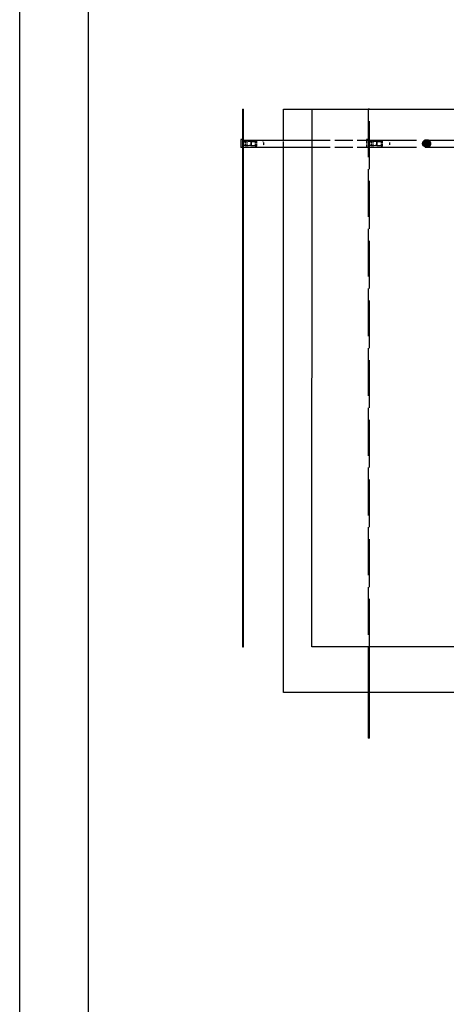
# Model space of a CAD drawing. Extents: x 203 to 5123, y -222 to 3222.
# Tile 5 of 13: x 203 to 576, y 1500 to 2361. Entities that reach past the tile are written whole.
import ezdxf

# ---------------------------------------------------------------- set-up
doc = ezdxf.new("R2010")
doc.units = 0
doc.header["$LTSCALE"] = 10
doc.linetypes.add('DASHED', pattern=[0.2068, 0.1655, -0.0413])
for name, color, linetype in [('Nascosta (ISO)', 7, 'DASHED'), ('PROSPETTI', 7, 'Continuous'), ('Visibile (ISO)', 7, 'Continuous')]:
    doc.layers.add(name, color=color, linetype=linetype)

# ---------------------------------------------------------------- blocks, each defined once
blk = doc.blocks.new('A3')
at = {"layer": 'PROSPETTI'}
for points in [[(-90.29210186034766, 286.832423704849), (319.7078981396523, 286.832423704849), (319.7078981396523, -0.1675762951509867), (-90.29210186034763, -0.1675762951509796)], [(-85.29210186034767, 281.832423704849), (314.7078981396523, 281.832423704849), (314.7078981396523, 4.832423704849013), (-85.29210186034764, 4.83242370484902)]]:
    blk.add_lwpolyline(points, close=True, dxfattribs=at)

msp = doc.modelspace()

# ---------------------------------------------------------------- linework, layer by layer
at = {"layer": 'Nascosta (ISO)', "ltscale": 22.56478691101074}
msp.add_line((458.8039236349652, 2282.217475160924), (598.7958642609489, 2282.217475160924), dxfattribs=at)
at = {"layer": 'Nascosta (ISO)', "ltscale": 0.190277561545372}
for p, q in [((508.7877845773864, 2282.258087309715), (507.7877845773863, 2282.258087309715)), ((508.7877845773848, 2282.17685957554), (507.7877845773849, 2282.17685957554)), ((397.7877845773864, 2254.717475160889), (398.7877845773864, 2254.717475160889)), ((397.7877845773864, 2249.71747516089), (398.7877845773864, 2249.71747516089)), ((410.0377845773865, 2254.503847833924), (409.0377845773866, 2254.503847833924)), ((409.0377845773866, 2249.931102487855), (410.0377845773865, 2249.931102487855)), ((508.7877845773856, 2254.717475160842), (507.7877845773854, 2254.717475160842)), ((508.7877845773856, 2249.717475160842), (507.7877845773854, 2249.717475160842)), ((520.0377845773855, 2254.503847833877), (519.0377845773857, 2254.503847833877)), ((519.0377845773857, 2249.931102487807), (520.0377845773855, 2249.931102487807)), ((508.7877845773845, 1772.217475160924), (507.7877845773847, 1772.217475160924)), ((508.7877845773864, 1732.258118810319), (507.7877845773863, 1732.258118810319))]:
    msp.add_line(p, q, dxfattribs=at)
at = {"layer": 'Nascosta (ISO)', "ltscale": 23.2108325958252}
for p, q in [((507.7877845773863, 2282.258087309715), (507.7877845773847, 2282.17685957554)), ((508.7877845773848, 2282.17685957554), (508.7877845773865, 2282.258087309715))]:
    msp.add_line(p, q, dxfattribs=at)
at = {"layer": 'Nascosta (ISO)', "ltscale": 25.24771499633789}
msp.add_line((507.7877845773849, 2282.17685957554), (507.7877845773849, 1812.266428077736), dxfattribs=at)
at = {"layer": 'Nascosta (ISO)', "ltscale": 25.24774360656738}
msp.add_line((508.7877845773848, 1812.265889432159), (508.7877845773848, 2282.17685957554), dxfattribs=at)
at = {"layer": 'Nascosta (ISO)', "ltscale": 0.1731813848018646}
for p, q in [((399.6979831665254, 2253.81747516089), (398.7877845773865, 2253.81747516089)), ((399.6979831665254, 2250.61747516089), (398.7877845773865, 2250.61747516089)), ((509.6979831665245, 2253.817475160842), (508.7877845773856, 2253.817475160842)), ((509.6979831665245, 2250.617475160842), (508.7877845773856, 2250.617475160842))]:
    msp.add_line(p, q, dxfattribs=at)
at = {"layer": 'Nascosta (ISO)', "ltscale": 0.285466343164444}
for p, q in [((401.6954768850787, 2254.26747516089), (400.1954768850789, 2254.26747516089)), ((401.6954768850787, 2250.16747516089), (400.1954768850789, 2250.16747516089)), ((507.7877845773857, 2255.717475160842), (506.2877845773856, 2255.717475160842)), ((507.7877845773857, 2248.717475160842), (506.2877845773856, 2248.717475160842)), ((511.6954768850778, 2254.267475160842), (510.1954768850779, 2254.267475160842)), ((511.6954768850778, 2250.167475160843), (510.1954768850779, 2250.167475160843))]:
    msp.add_line(p, q, dxfattribs=at)
at = {"layer": 'Nascosta (ISO)', "ltscale": 1.225981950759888}
for p, q in [((400.1954768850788, 2254.26747516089), (400.1954768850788, 2250.16747516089)), ((401.6954768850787, 2254.26747516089), (401.6954768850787, 2250.16747516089)), ((510.1954768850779, 2254.267475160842), (510.1954768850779, 2250.167475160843)), ((511.6954768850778, 2254.267475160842), (511.6954768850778, 2250.167475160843))]:
    msp.add_line(p, q, dxfattribs=at)
at = {"layer": 'Nascosta (ISO)', "ltscale": 0.6889187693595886}
for p, q in [((405.2877845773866, 2253.826909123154), (401.6954768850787, 2254.26747516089)), ((405.2877845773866, 2250.608041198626), (401.6954768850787, 2250.16747516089)), ((515.2877845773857, 2253.826909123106), (511.6954768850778, 2254.267475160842)), ((515.2877845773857, 2250.608041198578), (511.6954768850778, 2250.167475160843))]:
    msp.add_line(p, q, dxfattribs=at)
at = {"layer": 'Nascosta (ISO)', "ltscale": 0.04768789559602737}
for p, q in [((405.2877845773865, 2253.826909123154), (405.2877845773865, 2253.807373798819)), ((405.2877845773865, 2250.627576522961), (405.2877845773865, 2250.608041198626)), ((515.2877845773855, 2253.826909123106), (515.2877845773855, 2253.807373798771)), ((515.2877845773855, 2250.627576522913), (515.2877845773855, 2250.608041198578))]:
    msp.add_line(p, q, dxfattribs=at)
at = {"layer": 'Nascosta (ISO)', "ltscale": 0.605262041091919}
for p, q in [((405.2877845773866, 2253.807373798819), (405.2877845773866, 2250.627576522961)), ((515.2877845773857, 2250.627576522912), (515.2877845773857, 2253.807373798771))]:
    msp.add_line(p, q, dxfattribs=at)
at = {"layer": 'Nascosta (ISO)', "ltscale": 0.01465686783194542}
for p, q in [((405.3647076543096, 2253.797823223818), (405.2877845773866, 2253.807373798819)), ((405.2877845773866, 2250.627576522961), (405.3647076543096, 2250.637127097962)), ((515.3647076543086, 2253.79782322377), (515.2877845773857, 2253.807373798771)), ((515.2877845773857, 2250.627576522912), (515.3647076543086, 2250.637127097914))]:
    msp.add_line(p, q, dxfattribs=at)
at = {"layer": 'Nascosta (ISO)', "ltscale": 0.6039826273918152}
for p, q in [((408.5377845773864, 2253.797823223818), (405.3647076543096, 2253.797823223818)), ((405.3647076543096, 2250.637127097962), (408.5377845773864, 2250.637127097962)), ((518.5377845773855, 2253.79782322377), (515.3647076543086, 2253.79782322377)), ((515.3647076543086, 2250.637127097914), (518.5377845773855, 2250.637127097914))]:
    msp.add_line(p, q, dxfattribs=at)
at = {"layer": 'Nascosta (ISO)', "ltscale": 0.8612615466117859}
for p, q in [((405.3647076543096, 2253.797823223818), (405.3647076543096, 2250.637127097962)), ((515.3647076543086, 2253.79782322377), (515.3647076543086, 2250.637127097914))]:
    msp.add_line(p, q, dxfattribs=at)
at = {"layer": 'Nascosta (ISO)', "ltscale": 1.280126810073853}
for p, q in [((409.0377845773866, 2254.503847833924), (409.0377845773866, 2249.931102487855)), ((410.0377845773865, 2254.503847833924), (410.0377845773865, 2249.931102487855)), ((519.0377845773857, 2254.503847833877), (519.0377845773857, 2249.931102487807)), ((520.0377845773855, 2254.503847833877), (520.0377845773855, 2249.931102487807))]:
    msp.add_line(p, q, dxfattribs=at)
at = {"layer": 'Nascosta (ISO)', "ltscale": 0.5377323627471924}
for p, q in [((416.2877845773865, 2253.247490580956), (416.2877845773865, 2251.187459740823)), ((526.2877845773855, 2253.247490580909), (526.2877845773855, 2251.187459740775))]:
    msp.add_line(p, q, dxfattribs=at)
at = {"layer": 'Nascosta (ISO)', "ltscale": 1.142165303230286}
msp.add_line((433.7877845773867, 2249.217475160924), (433.7877845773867, 2255.217475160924), dxfattribs=at)
at = {"layer": 'Nascosta (ISO)', "ltscale": 9.519089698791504}
msp.add_line((458.7861483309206, 2249.21747516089), (508.7877845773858, 2249.21747516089), dxfattribs=at)
at = {"layer": 'Nascosta (ISO)', "ltscale": 9.518473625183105}
msp.add_line((458.7893802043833, 2255.21747516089), (508.7877845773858, 2255.21747516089), dxfattribs=at)
at = {"layer": 'Nascosta (ISO)', "ltscale": 2.093210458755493}
msp.add_line((506.2877845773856, 2255.717475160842), (506.2877845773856, 2248.717475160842), dxfattribs=at)
at = {"layer": 'Nascosta (ISO)', "ltscale": 24.90328788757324}
for p, q in [((508.7877845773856, 2255.217475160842), (817.7877845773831, 2255.217475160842)), ((508.7877845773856, 2249.217475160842), (817.7877845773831, 2249.217475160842))]:
    msp.add_line(p, q, dxfattribs=at)
at = {"layer": 'Nascosta (ISO)', "ltscale": 1.115846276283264}
for p, q in [((558.537784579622, 2253.753132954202), (558.537784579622, 2254.503847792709)), ((558.537784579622, 2249.931102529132), (558.537784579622, 2250.681817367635)), ((559.0377845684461, 2254.503847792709), (559.0377845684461, 2253.753132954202)), ((559.0377845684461, 2250.681817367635), (559.0377845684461, 2249.931102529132))]:
    msp.add_line(p, q, dxfattribs=at)
at = {"layer": 'Nascosta (ISO)', "ltscale": 0.1387514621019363}
for p, q in [((558.537784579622, 2253.247490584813), (558.537784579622, 2253.753132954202)), ((558.537784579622, 2250.681817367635), (558.537784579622, 2251.187459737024)), ((559.0377845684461, 2253.753132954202), (559.0377845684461, 2253.247490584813)), ((559.0377845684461, 2251.187459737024), (559.0377845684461, 2250.681817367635))]:
    msp.add_line(p, q, dxfattribs=at)
at = {"layer": 'Nascosta (ISO)', "ltscale": 0.3920836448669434}
for p, q in [((558.5377845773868, 2251.187459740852), (558.5377845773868, 2253.247490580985)), ((559.0377845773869, 2253.247490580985), (559.0377845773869, 2251.187459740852))]:
    msp.add_line(p, q, dxfattribs=at)
at = {"layer": 'Nascosta (ISO)', "ltscale": 0.1499804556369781, "flags": 128}
for points in [[(408.5377848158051, 2250.637127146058), (408.5695707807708, 2250.635922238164)], [(409.0377843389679, 2254.302541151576), (409.0366119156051, 2254.270760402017)], [(518.5377848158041, 2250.63712714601), (518.5695707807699, 2250.635922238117)], [(519.037784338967, 2254.302541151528), (519.0366119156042, 2254.270760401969)]]:
    msp.add_lwpolyline(points, dxfattribs=at)
at = {"layer": 'Nascosta (ISO)', "ltscale": 1.115846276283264, "flags": 128}
for points in [[(410.0377845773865, 2249.931102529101), (410.331077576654, 2249.968871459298)], [(415.8512666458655, 2253.753132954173), (415.6516575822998, 2253.779013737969)], [(520.0377845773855, 2249.931102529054), (520.3310775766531, 2249.96887145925)], [(525.8512666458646, 2253.753132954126), (525.6516575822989, 2253.779013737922)]]:
    msp.add_lwpolyline(points, dxfattribs=at)
at = {"layer": 'Nascosta (ISO)', "ltscale": 0.1387514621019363, "flags": 128}
for points in [[(415.8512666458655, 2250.681817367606), (415.8819627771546, 2250.686846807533)], [(416.2877845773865, 2253.247490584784), (416.2868194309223, 2253.276798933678)], [(525.8512666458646, 2250.681817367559), (525.8819627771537, 2250.686846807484)], [(526.2877845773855, 2253.247490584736), (526.2868194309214, 2253.27679893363)]]:
    msp.add_lwpolyline(points, dxfattribs=at)
at = {"layer": 'Nascosta (ISO)', "ltscale": 4.186521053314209}
msp.add_circle((558.7877845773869, 2252.217475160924), 3.500000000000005, dxfattribs=at)
at = {"layer": 'Nascosta (ISO)', "ltscale": 2.990343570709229}
msp.add_circle((558.7877845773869, 2252.217475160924), 2.500000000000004, dxfattribs=at)
at = {"layer": 'Nascosta (ISO)', "ltscale": 2.452063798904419}
msp.add_circle((558.7877845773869, 2252.217475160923), 2.050000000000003, dxfattribs=at)
at = {"layer": 'Nascosta (ISO)', "ltscale": 0.298944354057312}
for centre, start, end in [((398.7877845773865, 2254.81747516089), 180, 270), ((398.7877845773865, 2249.61747516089), 90, 180), ((508.7877845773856, 2254.817475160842), 180, 270), ((508.7877845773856, 2249.617475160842), 90, 180)]:
    msp.add_arc(centre, 1.000000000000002, start, end, dxfattribs=at)
at = {"layer": 'Nascosta (ISO)', "ltscale": 0.1398873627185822}
for centre, radius, start, end in [((399.6979831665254, 2254.31747516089), 0.5000000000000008, 270.0000000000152, 354.2608295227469), ((399.6979831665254, 2250.11747516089), 0.5000000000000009, 5.739170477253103, 90), ((509.6979831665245, 2254.317475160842), 0.5000000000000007, 270.0000000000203, 354.2608295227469), ((509.6979831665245, 2250.117475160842), 0.5000000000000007, 5.739170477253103, 90)]:
    msp.add_arc(centre, radius, start, end, dxfattribs=at)
at = {"layer": 'Nascosta (ISO)', "ltscale": 2.181739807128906}
for radius, start, end in [(3.000000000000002, 89.99999999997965, 269.9999999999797), (3.000000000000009, 270.0000000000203, 90.00000000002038)]:
    msp.add_arc((558.7877845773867, 2252.21747516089), radius, start, end, dxfattribs=at)
at = {"layer": 'Nascosta (ISO)', "ltscale": 1.280126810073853}
for radius, start, end in [(2.300000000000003, 96.24013109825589, 263.7598689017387), (2.300000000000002, 276.2401310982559, 83.75986890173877)]:
    msp.add_arc((558.7877845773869, 2252.21747516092), radius, start, end, dxfattribs=at)
at = {"layer": 'Nascosta (ISO)', "ltscale": 0.8612615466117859}
for start, end in [(98.98929934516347, 261.0107006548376), (278.9892993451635, 81.01070065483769)]:
    msp.add_arc((558.7877845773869, 2252.21747516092), 1.599999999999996, start, end, dxfattribs=at)
at = {"layer": 'Nascosta (ISO)', "ltscale": 0.09547579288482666}
for start, end in [(81.06382567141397, 98.93617432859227), (261.063825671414, 278.9361743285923)]:
    msp.add_arc((558.7877845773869, 2252.217475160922), 1.609433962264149, start, end, dxfattribs=at)
at = {"layer": 'Nascosta (ISO)', "ltscale": 0.09548041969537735}
for radius, start, end in [(1.600000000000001, 81.01070065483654, 98.9892993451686), (1.600000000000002, 261.0107006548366, 278.9892993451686)]:
    msp.add_arc((558.7877845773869, 2252.217475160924), radius, start, end, dxfattribs=at)
at = {"layer": 'Visibile (ISO)'}
for p, q in [((397.7877845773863, 2282.217475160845), (398.7877845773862, 2282.217475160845)), ((397.7877845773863, 2282.217475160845), (397.7877845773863, 1812.217475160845)), ((398.7877845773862, 1812.217475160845), (398.7877845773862, 2282.217475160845)), ((433.7877845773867, 2255.217475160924), (433.7877845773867, 2282.217475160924)), ((433.7877845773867, 2282.217475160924), (458.8039236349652, 2282.217475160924)), ((458.5508008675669, 1812.29294936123), (458.8039642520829, 2282.292881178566)), ((458.8039642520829, 2282.292881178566), (738.803923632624, 2282.142060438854)), ((396.2877845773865, 2255.71747516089), (396.2877845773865, 2248.71747516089)), ((397.7877845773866, 2255.71747516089), (396.2877845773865, 2255.71747516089)), ((397.7877845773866, 2248.71747516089), (396.2877845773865, 2248.71747516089)), ((398.7877845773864, 2255.21747516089), (458.7893802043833, 2255.21747516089)), ((398.7877845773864, 2249.21747516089), (458.7861483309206, 2249.21747516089)), ((433.7877845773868, 1772.217475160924), (433.7877845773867, 2249.217475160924)), ((397.7877845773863, 1812.217475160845), (398.7877845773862, 1812.217475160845)), ((738.5507602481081, 1812.142128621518), (458.5508008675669, 1812.29294936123)), ((507.7877845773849, 1812.266428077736), (507.7877845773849, 1732.176891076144)), ((508.7877845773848, 1732.176891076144), (508.7877845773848, 1812.265889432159)), ((507.7877845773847, 1772.217475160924), (433.7877845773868, 1772.217475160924)), ((628.4568016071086, 1772.217475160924), (508.7877845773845, 1772.217475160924)), ((508.7877845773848, 1732.176891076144), (507.7877845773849, 1732.176891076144))]:
    msp.add_line(p, q, dxfattribs=at)

# ---------------------------------------------------------------- block references
at = {"xscale": 12, "yscale": 12, "zscale": 12}
msp.add_blockref('A3', (1286.642155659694, -220.4159993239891), dxfattribs=at)

doc.saveas('drawing.dxf')
